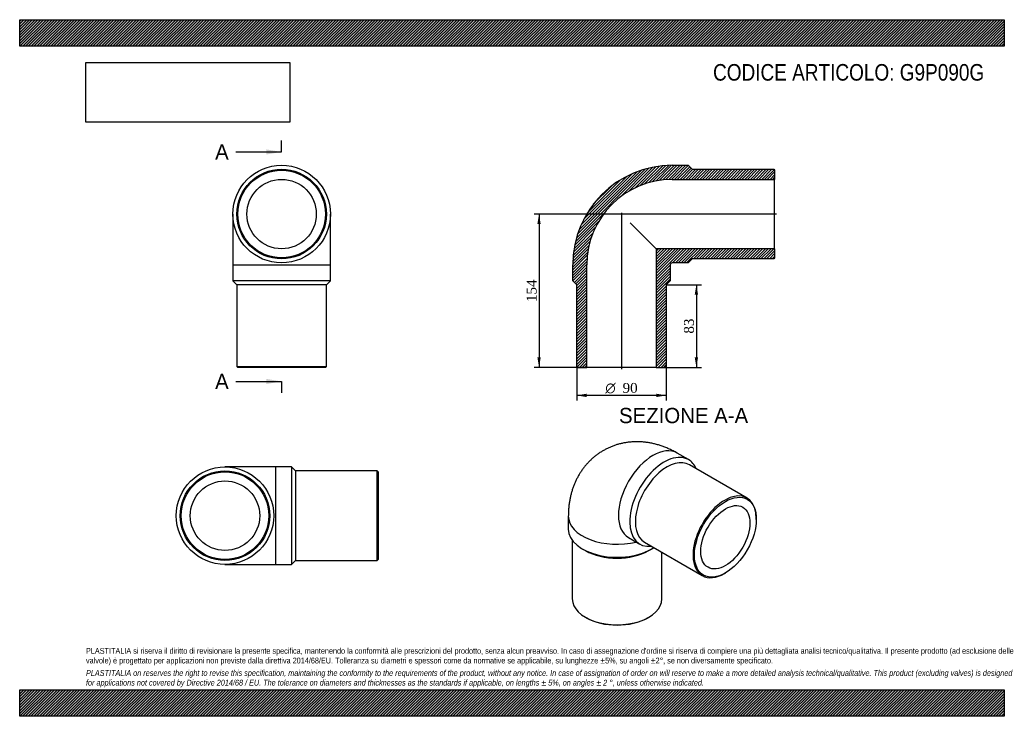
# Model space of a CAD drawing. Header units: millimetres. Extents: x 0 to 990, y 0 to 700.
import ezdxf
from ezdxf.enums import TextEntityAlignment as Align
from ezdxf.lldxf.tags import DXFTag

# ---------------------------------------------------------------- set-up
doc = ezdxf.new("R2010")
doc.units = ezdxf.units.MM
doc.header["$LTSCALE"] = 3.333333
for name, color, linetype in [('Default', 7, 'Continuous'), ('DV4_Default', 7, 'Continuous'), ('G9P090G', 7, 'Continuous')]:
    doc.layers.add(name, color=color, linetype=linetype)
doc.styles.add('SEACAD_Solid_Edge_ANSI', font='seans.ttf')
doc.styles.add('SEACAD_Solid_Edge_ANSI1_Symbols', font='semeca1.ttf')
doc.styles.add('SEACAD_Times_New_Roman', font='times.ttf')
tags = doc.linetypes.add('CENTER2', pattern=[28.575, 19.05, -3.175, 3.175, -3.175]).pattern_tags.tags
tags[10:11] = [DXFTag(74, 4), DXFTag(75, 0), DXFTag(340, '0'), DXFTag(46, 0.0), DXFTag(50, 0.0), DXFTag(44, 0.0), DXFTag(45, 0.0)]
tags[8:9] = [DXFTag(74, 4), DXFTag(75, 0), DXFTag(340, '0'), DXFTag(46, 0.0), DXFTag(50, 0.0), DXFTag(44, 0.0), DXFTag(45, 0.0)]
tags[6:7] = [DXFTag(74, 4), DXFTag(75, 0), DXFTag(340, '0'), DXFTag(46, 0.0), DXFTag(50, 0.0), DXFTag(44, 0.0), DXFTag(45, 0.0)]
tags[4:5] = [DXFTag(74, 4), DXFTag(75, 0), DXFTag(340, '0'), DXFTag(46, 0.0), DXFTag(50, 0.0), DXFTag(44, 0.0), DXFTag(45, 0.0)]
doc.dimstyles.new('ANSImm', dxfattribs={"dimtxt": 10, "dimasz": 10, "dimexe": 5, "dimexo": 0, "dimgap": 2.5, "dimtad": 1, "dimdsep": 46, "dimtxsty": 'SEACAD_Times_New_Roman', "dimblk1": '_SE_FILLED', "dimblk2": '_SE_FILLED', "dimsah": 1, "dimcen": 5, "dimazin": 0, "dimtfac": 0.85, "dimtdec": 3, "dimtofl": 0, "dimtmove": 0, "dimatfit": 3, "dimfxl": 1, "dimarcsym": 0})
picture_1 = doc.add_image_def('image1.jpg', size_in_pixel=(4302, 1260))

# ---------------------------------------------------------------- blocks, each defined once
blk = doc.blocks.new('SE')
at = {"layer": 'G9P090G', "color": 7, "linetype": 'Continuous'}
for p, q in [((214.34, 504.66), (214.34, 453.66)), ((312.34, 453.66), (312.34, 504.66)), ((214.34, 453.66), (312.34, 453.66)), ((214.34, 453.66), (214.34, 437.66)), ((312.34, 437.66), (312.34, 453.66)), ((312.34, 437.66), (214.34, 437.66)), ((214.34, 437.66), (218.34, 433.66)), ((308.34, 433.66), (312.34, 437.66)), ((308.34, 433.66), (218.34, 433.66)), ((218.34, 433.66), (218.34, 351.66)), ((308.34, 351.66), (308.34, 433.66)), ((218.34, 351.66), (308.34, 351.66)), ((218.34, 351.66), (219.34, 350.66)), ((307.34, 350.66), (219.34, 350.66)), ((307.34, 350.66), (308.34, 351.66))]:
    blk.add_line(p, q, dxfattribs=at)
for radius in [49, 45, 44, 34.9]:
    blk.add_circle((263.34, 504.66), radius, dxfattribs=at)
blk = doc.blocks.new('SE1')
at = {"layer": 'G9P090G', "color": 7, "linetype": 'Continuous'}
for p, q in [((672.51, 257.89), (661.2, 264.42)), ((731.32, 219.32), (673.34, 252.79)), ((551.64, 201.17), (551.64, 188.1)), ((740.64, 197.9), (740.64, 198.72)), ((612.2, 179.55), (623.51, 173.02)), ((555.64, 176.91), (555.64, 117.88)), ((628.34, 174.85), (686.32, 141.37)), ((565.99, 168.1), (568.82, 166.46)), ((632.46, 166.46), (635.28, 168.1)), ((645.64, 117.88), (645.64, 164.86)), ((708.82, 143.6), (709.53, 144.01)), ((568.82, 99.51), (569.52, 99.1)), ((631.75, 99.1), (632.46, 99.51))]:
    blk.add_line(p, q, dxfattribs=at)
for centre, major_axis, start_param, end_param in [((636.7, 221.99), (-24.5, -42.44), 3.141593, 6.283185), ((648.01, 215.45), (24.5, 42.44), 0, 3.548454), ((650.84, 213.82), (22.5, 38.97), 0, 3.141593), ((648.01, 215.45), (24.5, 42.44), 5.876324, 6.283185), ((708.82, 180.34), (-22.5, -38.97), 2.356194, 6.283185), ((600.64, 201.17), (-49, 0), 6.283172, 6.283185), ((600.64, 201.17), (-49, 0), 0, 1.973526), ((600.64, 188.1), (49, 0), 3.141593, 5.56642), ((600.64, 184.84), (45, 0), 3.926991, 5.497787), ((708.82, 180.34), (-22.5, -38.97), 0, 0.785398), ((600.64, 117.88), (-45, 0), 0, 3.141593), ((600.64, 117.07), (44, 0), 3.926991, 5.497787)]:
    blk.add_ellipse(centre, major_axis=major_axis, ratio=0.57735, start_param=start_param, end_param=end_param, dxfattribs=at)
for major_axis in [(22, 38.11), (17.45, 30.22)]:
    blk.add_ellipse((709.53, 179.94), major_axis=major_axis, ratio=0.57735, dxfattribs=at)
blk.add_open_spline([(661.2, 264.42), (660.36, 264.9), (658.54, 265.93), (655.26, 267.61), (651.59, 269.29), (647.85, 270.8), (644.1, 272.12), (640.34, 273.24), (636.58, 274.16), (632.83, 274.89), (629.09, 275.43), (625.38, 275.77), (621.7, 275.92), (618.05, 275.89), (614.45, 275.67), (610.89, 275.26), (607.38, 274.68), (603.94, 273.92), (600.56, 272.99), (597.26, 271.89), (594.03, 270.63), (590.89, 269.2), (587.83, 267.62), (584.87, 265.89), (582.02, 264.01), (579.26, 261.99), (576.62, 259.84), (574.1, 257.55), (571.69, 255.13), (569.4, 252.6), (567.24, 249.95), (565.21, 247.18), (563.31, 244.31), (561.54, 241.33), (559.91, 238.25), (558.42, 235.08), (557.07, 231.81), (555.86, 228.44), (554.8, 224.99), (553.89, 221.45), (553.12, 217.82), (552.51, 214.11), (552.05, 210.32), (551.76, 206.5), (551.65, 203.34), (551.64, 201.68), (551.64, 201.17)], degree=3, knots=[0, 0, 0, 0, 0.016639, 0.042757, 0.068788, 0.094579, 0.120087, 0.145287, 0.170163, 0.194715, 0.218946, 0.242872, 0.266508, 0.289876, 0.312996, 0.335892, 0.358584, 0.381094, 0.403442, 0.42565, 0.447734, 0.469716, 0.491612, 0.513442, 0.535223, 0.556967, 0.578694, 0.600423, 0.622173, 0.643965, 0.66582, 0.687759, 0.709806, 0.731985, 0.754321, 0.776838, 0.799563, 0.82252, 0.845732, 0.869221, 0.893003, 0.917087, 0.941476, 0.966164, 0.99113, 1, 1, 1, 1], dxfattribs=at)
blk = doc.blocks.new('SE2')
at = {"layer": 'G9P090G', "color": 7, "linetype": 'Continuous'}
for p, q in [((257.43, 250.6), (206.43, 250.6)), ((257.43, 152.6), (257.43, 250.6)), ((273.43, 250.6), (257.43, 250.6)), ((273.43, 250.6), (273.43, 152.6)), ((277.43, 246.6), (273.43, 250.6)), ((277.43, 246.6), (277.43, 156.6)), ((359.43, 246.6), (277.43, 246.6)), ((359.43, 156.6), (359.43, 246.6)), ((360.43, 245.6), (359.43, 246.6)), ((360.43, 245.6), (360.43, 157.6)), ((206.43, 152.6), (257.43, 152.6)), ((257.43, 152.6), (273.43, 152.6)), ((273.43, 152.6), (277.43, 156.6)), ((277.43, 156.6), (359.43, 156.6)), ((359.43, 156.6), (360.43, 157.6))]:
    blk.add_line(p, q, dxfattribs=at)
for radius in [49, 45, 44, 34.9]:
    blk.add_circle((206.43, 201.6), radius, dxfattribs=at)
blk = doc.blocks.new('SE4')
at = {"color": 7, "linetype": 'Continuous', "style": 'SEACAD_Solid_Edge_ANSI'}
blk.add_text('A', height=15.33, dxfattribs=at).set_placement((196.48, 574.78), align=Align.TOP_LEFT)
blk = doc.blocks.new('SE5')
at = {"color": 7, "linetype": 'Continuous', "style": 'SEACAD_Solid_Edge_ANSI'}
blk.add_text('A', height=15.33, dxfattribs=at).set_placement((196.48, 344.16), align=Align.TOP_LEFT)
blk = doc.blocks.new('SEANNOT_GROUP')
at = {"linetype": 'Continuous'}
blk.add_hatch(color=7, dxfattribs=at).paths.add_polyline_path([(248.01, 564.56), (263.34, 567.12), (248.01, 569.67)])
at = {"color": 7, "linetype": 'Continuous'}
blk.add_lwpolyline([(217.34, 567.12), (263.34, 567.12)], dxfattribs=at)
blk = doc.blocks.new('SEANNOT_GROUP1')
at = {"linetype": 'Continuous'}
blk.add_hatch(color=7, dxfattribs=at).paths.add_polyline_path([(248.01, 333.94), (263.34, 336.5), (248.01, 339.05)])
at = {"color": 7, "linetype": 'Continuous'}
blk.add_lwpolyline([(217.34, 336.5), (263.34, 336.5)], dxfattribs=at)
blk = doc.blocks.new('SE3')
at = {"layer": 'Default', "color": 7, "linetype": 'CENTER2'}
for p, q in [((263.34, 567.12), (263.34, 578.62)), ((263.34, 336.5), (263.34, 325))]:
    blk.add_line(p, q, dxfattribs=at)
at = {"layer": 'Default', "color": 7, "linetype": 'CENTER2', "const_width": 0.0001}
blk.add_lwpolyline([(263.34, 567.12), (263.34, 336.5)], dxfattribs=at)
at = {"layer": 'Default'}
for name in ['SE4', 'SEANNOT_GROUP', 'SE5', 'SEANNOT_GROUP1']:
    blk.add_blockref(name, (0, 0), dxfattribs=at)
blk = doc.blocks.new('SE6')
at = {"layer": 'G9P090G', "linetype": 'Continuous'}
h = blk.add_hatch(dxfattribs=at)
h.set_pattern_fill('LINE', scale=0.62992, angle=45, style=0)
edge = h.paths.add_edge_path()
edge.add_line((758.1, 549.66), (676.1, 549.66))
edge.add_line((676.1, 549.66), (672.1, 553.66))
edge.add_line((672.1, 553.66), (656.1, 553.66))
edge.add_arc((656.1, 453.66), 100, 90, 180)
edge.add_line((556.1, 453.66), (556.1, 437.66))
edge.add_line((556.1, 437.66), (560.1, 433.66))
edge.add_line((560.1, 433.66), (560.1, 351.66))
edge.add_line((560.1, 351.66), (561.1, 350.66))
edge.add_line((561.1, 350.66), (570.2, 350.66))
edge.add_line((570.2, 350.66), (570.2, 453.66))
edge.add_arc((656.1, 453.66), 85.9, 90, 180, ccw=False)
edge.add_line((656.1, 539.56), (759.1, 539.56))
edge.add_line((759.1, 539.56), (759.1, 548.66))
edge.add_line((759.1, 548.66), (758.1, 549.66))
h = blk.add_hatch(dxfattribs=at)
h.set_pattern_fill('LINE', scale=0.62992, angle=45, style=0)
edge = h.paths.add_edge_path()
edge.add_line((759.1, 460.66), (759.1, 469.76))
edge.add_line((759.1, 469.76), (640, 469.76))
edge.add_line((640, 469.76), (640, 350.66))
edge.add_line((640, 350.66), (649.1, 350.66))
edge.add_line((649.1, 350.66), (650.1, 351.66))
edge.add_line((650.1, 351.66), (650.1, 433.66))
edge.add_line((650.1, 433.66), (654.1, 437.66))
edge.add_line((654.1, 437.66), (654.1, 453.66))
edge.add_arc((656.1, 453.66), 2, 90, 180, ccw=False)
edge.add_line((656.1, 455.66), (672.1, 455.66))
edge.add_line((672.1, 455.66), (676.1, 459.66))
edge.add_line((676.1, 459.66), (758.1, 459.66))
edge.add_line((758.1, 459.66), (759.1, 460.66))
at = {"layer": 'DV4_Default', "color": 7, "linetype": 'CENTER2'}
for p, q in [((605.1, 505.97), (605.1, 348.91)), ((760.85, 504.66), (603.81, 504.66))]:
    blk.add_line(p, q, dxfattribs=at)
at = {"layer": 'G9P090G', "color": 7, "linetype": 'Continuous'}
for p, q in [((656.1, 553.66), (672.1, 553.66)), ((672.1, 553.66), (676.1, 549.66)), ((676.1, 549.66), (758.1, 549.66)), ((758.1, 549.66), (759.1, 548.66)), ((759.1, 548.66), (759.1, 539.56)), ((656.1, 539.56), (759.1, 539.56)), ((759.1, 469.76), (759.1, 539.56)), ((613.86, 495.91), (640, 469.76)), ((759.1, 469.76), (640, 469.76)), ((640, 469.76), (640, 350.66)), ((759.1, 469.76), (759.1, 460.66)), ((672.1, 455.66), (656.1, 455.66)), ((676.1, 459.66), (672.1, 455.66)), ((758.1, 459.66), (676.1, 459.66)), ((759.1, 460.66), (758.1, 459.66)), ((556.1, 437.66), (556.1, 453.66)), ((570.2, 350.66), (570.2, 453.66)), ((654.1, 453.66), (654.1, 437.66)), ((560.1, 433.66), (556.1, 437.66)), ((654.1, 437.66), (650.1, 433.66)), ((560.1, 351.66), (560.1, 433.66)), ((650.1, 433.66), (650.1, 351.66)), ((561.1, 350.66), (560.1, 351.66)), ((561.1, 350.66), (570.2, 350.66)), ((640, 350.66), (570.2, 350.66)), ((640, 350.66), (649.1, 350.66)), ((650.1, 351.66), (649.1, 350.66))]:
    blk.add_line(p, q, dxfattribs=at)
for radius in [100, 85.9, 2]:
    blk.add_arc((656.1, 453.66), radius, 90, 180, dxfattribs=at)
blk = doc.blocks.new('GDimGGroup')
at = {"layer": 'Default', "linetype": 'Continuous'}
for points in [[(570.1, 320.81), (570.1, 324.15), (560.1, 322.48)], [(640.1, 320.81), (650.1, 322.48), (640.1, 324.15)]]:
    blk.add_hatch(color=7, dxfattribs=at).paths.add_polyline_path(points)
at = {"layer": 'Default', "color": 7, "linetype": 'Continuous'}
for p, q in [((560.1, 351.66), (560.1, 317.48)), ((650.1, 351.66), (650.1, 317.48)), ((650.1, 322.48), (560.1, 322.48))]:
    blk.add_line(p, q, dxfattribs=at)
for s, style, p in [('O', 'SEACAD_Solid_Edge_ANSI1_Symbols', (588.82, 334.98)), ('90', 'SEACAD_Times_New_Roman', (606.22, 334.98))]:
    blk.add_text(s, height=10, dxfattribs=dict(at, style=style)).set_placement(p, align=Align.TOP_LEFT)
blk = doc.blocks.new('DMBLK3')
at = {"layer": 'Default', "linetype": 'Continuous'}
for points in [[(682.06, 423.66), (680.39, 433.66), (678.73, 423.66)], [(682.06, 360.66), (678.73, 360.66), (680.39, 350.66)]]:
    blk.add_hatch(color=7, dxfattribs=at).paths.add_polyline_path(points)
at = {"layer": 'Default', "color": 7, "linetype": 'Continuous'}
for p, q in [((650.1, 433.66), (685.39, 433.66)), ((680.39, 433.66), (680.39, 350.66)), ((640, 350.66), (685.39, 350.66))]:
    blk.add_line(p, q, dxfattribs=at)
at = {"layer": 'Default', "color": 7, "linetype": 'Continuous', "style": 'SEACAD_Times_New_Roman'}
blk.add_text('83', height=10, rotation=90, dxfattribs=at).set_placement((667.89, 384.57), align=Align.TOP_LEFT)
blk = doc.blocks.new('_SE_FILLED')
at = {"color": 0}
blk.add_line((0, 0), (-1, 0), dxfattribs=at)
blk.add_solid([(0, 0), (-1, -0.1665), (-1, 0.1665), (0, 0)], dxfattribs=at)
blk = doc.blocks.new('DMBLK4')
at = {"layer": 'Default', "linetype": 'Continuous'}
for points in [[(520.52, 494.66), (523.85, 494.66), (522.19, 504.66)], [(520.52, 360.66), (522.19, 350.66), (523.85, 360.66)]]:
    blk.add_hatch(color=7, dxfattribs=at).paths.add_polyline_path(points)
at = {"layer": 'Default', "color": 7, "linetype": 'Continuous'}
for p, q in [((605.1, 504.66), (517.19, 504.66)), ((522.19, 504.66), (522.19, 350.66)), ((570.2, 350.66), (517.19, 350.66))]:
    blk.add_line(p, q, dxfattribs=at)
at = {"layer": 'Default', "color": 7, "linetype": 'Continuous', "style": 'SEACAD_Times_New_Roman'}
blk.add_text('154', height=10, rotation=90, dxfattribs=at).set_placement((509.69, 416.28), align=Align.TOP_LEFT)

msp = doc.modelspace()

# ---------------------------------------------------------------- hatches: boundary and pattern name
at = {"layer": 'Default', "linetype": 'Continuous'}
h = msp.add_hatch(dxfattribs=at)
h.set_pattern_fill('LINE', scale=0.629921, angle=45, style=0)
h.paths.add_polyline_path([(990, 673.333), (990, 700), (0, 700), (0, 673.333)])
for points in [[(990, 673.333), (990, 700), (0, 700), (0, 673.333)], [(990, 0), (990, 26.667), (0, 26.667), (0, 0)]]:
    msp.add_hatch(color=7, dxfattribs=at).paths.add_polyline_path(points)
h = msp.add_hatch(dxfattribs=at)
h.set_pattern_fill('LINE', scale=0.62992, angle=45, style=0)
h.paths.add_polyline_path([(990, 0), (990, 26.667), (0, 26.667), (0, 0)])

# ---------------------------------------------------------------- linework, layer by layer
at = {"layer": 'Default', "color": 7, "linetype": 'Continuous'}
for p, q in [((0, 700), (990, 700)), ((0, 673.333), (0, 700)), ((990, 700), (990, 673.333)), ((990, 673.333), (0, 673.333)), ((0, 26.667), (990, 26.667)), ((0, 0), (0, 26.667)), ((990, 26.667), (990, 0)), ((990, 0), (0, 0))]:
    msp.add_line(p, q, dxfattribs=at)

# ---------------------------------------------------------------- block references
at = {"layer": 'Default'}
for name in ['SE3', 'SE', 'SE6', 'GDimGGroup', 'SE1', 'SE2']:
    msp.add_blockref(name, (0, 0), dxfattribs=at)

# ---------------------------------------------------------------- texts
at = {"layer": 'Default', "color": 7, "linetype": 'Continuous', "style": 'SEACAD_Solid_Edge_ANSI'}
msp.add_text('SEZIONE A-A', height=15.33333, dxfattribs=at).set_placement((602.571, 309.911), align=Align.TOP_LEFT)
at = {"layer": 'Default', "attachment_point": 1}
for s, insert, char_height, width in [('{\\fArial Narrow|b0||i0||c0|p34;\\C7;\\H16.66666667;\\W1.;CODICE ARTICOLO: G9P090G}', (697.144, 655.436), 16.66667, 293.51827), ("{\\fArial Narrow|b0||i0||c0|p34;\\C7;\\H5.833333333;\\W1.;PLASTITALIA si riserva il diritto di revisionare la presente specifica, mantenendo la conformità alle prescrizioni del prodotto, senza alcun preavviso. In caso di assegnazione d'ordine si riserva di compiere una più dettagliata analisi tecnico/qualitativa. Il presente prodotto (ad esclusione delle \\P}{\\fArial Narrow|b0||i0||c0|p34;\\C7;\\H5.833333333;\\W1.;valvole) è progettato per applicazioni non previste dalla direttiva 2014/68/EU. Tolleranza su diametri e spessori come da normative se applicabile, su lunghezze ±5%, su angoli ±2°, se non diversamente specificato.\\P}{\\fArial Narrow|b0||i0||c0|p34;\\C7;\\H1.666666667;\\W1.;   \\P}{\\fArial Narrow|b0||i1||c0|p34;\\C7;\\H5.833333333;\\W1.;PLASTITALIA on reserves the right to revise this specification, maintaining the conformity to the requirements of the product, without any notice. In case of assignation of order on will reserve to make a more detailed analysis technical/qualitative. This product (excluding valves) is designed \\P}{\\fArial Narrow|b0||i1||c0|p34;\\C7;\\H5.833333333;\\W1.;for applications not covered by Directive 2014/68 / EU. The tolerance on diameters and thicknesses as the standards if applicable, on lengths ± 5%, on angles ± 2 °, unless otherwise indicated.\\P}", (66.667, 68.675), 5.833333, 856.66667)]:
    msp.add_mtext(s, dxfattribs=dict(at, insert=insert, char_height=char_height, width=width))

# ---------------------------------------------------------------- dimensions: what is measured, and where the dimension line sits
at = {"layer": 'Default', "color": 7, "linetype": 'Continuous'}
for base, p1, p2, picture, middle in [((507.936, 364.768), (605.105, 504.657), (570.205, 350.657), 'DMBLK4', (522.188, 427.657)), ((680.395, 350.657), (650.105, 433.657), (640.005, 350.657), 'DMBLK3', (680.395, 392.157))]:
    dim = msp.add_linear_dim(base=base, p1=p1, p2=p2, angle=90, text='\\A1;<>', dimstyle='ANSImm', dxfattribs=at)
    dim.commit()
    dim.dimension.update_dxf_attribs({"geometry": picture, "text_midpoint": middle, "dimtype": 160})

# ---------------------------------------------------------------- pictures from other files: only their frames are drawn
image = msp.add_image(picture_1, insert=(66.667, 597.011), size_in_units=(204.857, 60))
image.dxf.flags = 7

doc.saveas('drawing.dxf')
